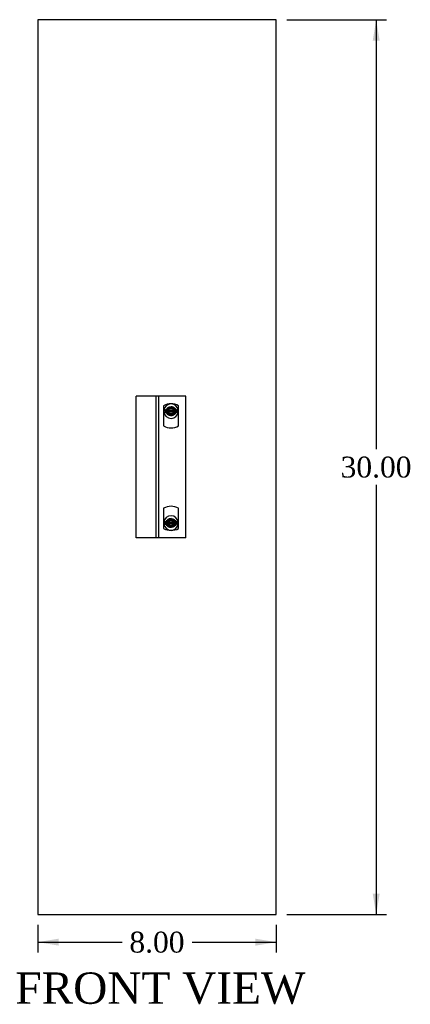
# Model space of a CAD drawing. Header units: inches. Extents: x 19.4 to 58.1, y 7.1 to 59.2.
# Tile 1 of 3: x 23.9 to 37, y 7.2 to 40.2. Entities that reach past the tile are written whole.
import ezdxf
from ezdxf.enums import TextEntityAlignment as Align
from ezdxf.lldxf.tags import DXFTag

# ---------------------------------------------------------------- set-up
doc = ezdxf.new("R2010")
doc.units = ezdxf.units.IN
doc.header["$MEASUREMENT"] = 0
doc.layers.get('0').update_dxf_attribs({"linetype": 'CONTINUOUS'})
for name, color, linetype in [('COM49278', 7, 'CONTINUOUS'), ('COM53835', 7, 'CONTINUOUS'), ('DEFAULT', 7, 'CONTINUOUS'), ('NTS16540', 7, 'CONTINUOUS'), ('SCW19600', 7, 'CONTINUOUS')]:
    doc.layers.add(name, color=color, linetype=linetype)
doc.styles.add('SEACAD_TIMES_TTF', font='times.ttf')
tags = doc.linetypes.add('HIDDEN2', pattern=[0.1875, 0.125, -0.0625]).pattern_tags.tags
tags[6:7] = [DXFTag(74, 4), DXFTag(75, 0), DXFTag(340, '0'), DXFTag(46, 0.0), DXFTag(50, 0.0), DXFTag(44, 0.0), DXFTag(45, 0.0)]
tags[4:5] = [DXFTag(74, 4), DXFTag(75, 0), DXFTag(340, '0'), DXFTag(46, 0.0), DXFTag(50, 0.0), DXFTag(44, 0.0), DXFTag(45, 0.0)]

# ---------------------------------------------------------------- blocks, each defined once
blk = doc.blocks.new('GDIMGGROUP')
at = {"layer": 'DEFAULT', "linetype": 'Continuous'}
for points in [[(35.932, 39.466), (35.815, 40.166), (35.699, 39.466)], [(35.932, 10.866), (35.699, 10.866), (35.815, 10.166)]]:
    blk.add_hatch(color=7, dxfattribs=at).paths.add_polyline_path(points)
at = {"layer": 'DEFAULT', "color": 7, "linetype": 'Continuous'}
for p, q in [((32.815, 40.166), (36.165, 40.166)), ((35.815, 40.166), (35.815, 25.761)), ((35.815, 24.571), (35.815, 10.166)), ((32.815, 10.166), (36.165, 10.166))]:
    blk.add_line(p, q, dxfattribs=at)
at = {"layer": 'DEFAULT', "color": 7, "linetype": 'Continuous', "style": 'SEACAD_TIMES_TTF'}
blk.add_text('30.00', height=0.7, dxfattribs=at).set_placement((34.621, 25.516), align=Align.TOP_LEFT)
blk = doc.blocks.new('GDIMGGROUP2')
at = {"layer": 'DEFAULT', "linetype": 'Continuous'}
for points in [[(25.165, 9.121), (25.165, 9.354), (24.465, 9.238)], [(31.765, 9.121), (32.465, 9.238), (31.765, 9.354)]]:
    blk.add_hatch(color=7, dxfattribs=at).paths.add_polyline_path(points)
at = {"layer": 'DEFAULT', "color": 7, "linetype": 'Continuous'}
for p, q in [((24.465, 9.816), (24.465, 8.888)), ((32.465, 9.816), (32.465, 8.888)), ((24.465, 9.238), (27.291, 9.238)), ((29.638, 9.238), (32.465, 9.238))]:
    blk.add_line(p, q, dxfattribs=at)
at = {"layer": 'DEFAULT', "color": 7, "linetype": 'Continuous', "style": 'SEACAD_TIMES_TTF'}
blk.add_text('8.00', height=0.7, dxfattribs=at).set_placement((27.536, 9.588), align=Align.TOP_LEFT)

msp = doc.modelspace()

# ---------------------------------------------------------------- linework, layer by layer
at = {"layer": 'COM49278', "color": 7, "linetype": 'Continuous'}
for p, q in [((27.765, 22.791), (27.765, 27.541)), ((28.385, 27.541), (27.765, 27.541)), ((28.433, 27.541), (28.385, 27.541)), ((28.576, 27.541), (28.433, 27.541)), ((28.433, 22.791), (28.433, 27.541)), ((29.433, 27.541), (28.576, 27.541)), ((29.433, 22.791), (29.433, 27.541)), ((28.385, 22.791), (27.765, 22.791)), ((28.433, 22.791), (28.385, 22.791)), ((28.576, 22.791), (28.433, 22.791)), ((29.433, 22.791), (28.576, 22.791))]:
    msp.add_line(p, q, dxfattribs=at)
at = {"layer": 'COM49278', "color": 7, "linetype": 'HIDDEN2'}
msp.add_line((28.528, 22.791), (28.528, 27.541), dxfattribs=at)
for centre in [(28.933, 27.041), (28.933, 23.291)]:
    msp.add_circle(centre, 0.156, dxfattribs=at)
at = {"layer": 'COM53835', "color": 7, "linetype": 'Continuous'}
for p, q in [((24.465, 40.166), (24.465, 10.166)), ((32.465, 40.166), (24.465, 40.166)), ((32.465, 10.166), (32.465, 40.166)), ((24.465, 10.166), (32.465, 10.166))]:
    msp.add_line(p, q, dxfattribs=at)
at = {"layer": 'NTS16540', "color": 7, "linetype": 'HIDDEN2'}
for p, q in [((28.683, 27.224), (28.683, 26.548)), ((29.183, 26.548), (29.183, 27.224)), ((28.683, 23.784), (28.683, 23.108)), ((29.183, 23.108), (29.183, 23.784))]:
    msp.add_line(p, q, dxfattribs=at)
for centre, radius in [((28.933, 27.041), 0.125), ((28.933, 27.041), 0.101), ((28.933, 23.291), 0.125), ((28.933, 23.291), 0.101)]:
    msp.add_circle(centre, radius, dxfattribs=at)
for centre, radius, start, end in [((28.933, 26.791), 0.5, 60, 120), ((28.933, 27.041), 0.146, 0, 261.0393), ((28.933, 27.041), 0.146, 268.4746, 284.069), ((28.933, 27.041), 0.146, 291.0813, 0), ((28.933, 26.981), 0.5, 240, 300), ((28.933, 23.351), 0.5, 60, 120), ((28.933, 23.291), 0.146, 111.0813, 0), ((28.933, 23.291), 0.146, 88.4746, 104.069), ((28.933, 23.291), 0.146, 0, 81.0393), ((28.933, 23.541), 0.5, 240, 300)]:
    msp.add_arc(centre, radius, start, end, dxfattribs=at)
at = {"layer": 'SCW19600', "color": 7, "linetype": 'Continuous'}
for p, q in [((28.691, 27.061), (28.692, 27.061)), ((28.692, 27.021), (28.691, 27.021)), ((29.172, 27.066), (28.693, 27.066)), ((28.706, 27.061), (28.693, 27.061)), ((28.693, 27.021), (28.706, 27.021)), ((28.693, 27.016), (29.172, 27.016)), ((28.742, 27.066), (28.708, 27.066)), ((28.708, 27.016), (28.742, 27.016)), ((28.738, 27.061), (28.71, 27.061)), ((28.71, 27.021), (28.738, 27.021)), ((29.123, 27.066), (28.742, 27.066)), ((28.742, 27.016), (29.123, 27.016)), ((28.854, 27.061), (28.746, 27.061)), ((28.746, 27.021), (28.854, 27.021)), ((29.012, 27.061), (28.854, 27.061)), ((29.012, 27.021), (28.854, 27.021)), ((29.012, 27.061), (29.119, 27.061)), ((29.119, 27.021), (29.012, 27.021)), ((29.157, 27.066), (29.123, 27.066)), ((29.123, 27.016), (29.157, 27.016)), ((29.127, 27.061), (29.155, 27.061)), ((29.155, 27.021), (29.127, 27.021)), ((29.159, 27.061), (29.172, 27.061)), ((29.172, 27.021), (29.159, 27.021)), ((29.174, 27.061), (29.173, 27.061)), ((29.173, 27.021), (29.174, 27.021)), ((28.692, 23.311), (28.691, 23.311)), ((28.691, 23.271), (28.692, 23.271)), ((29.172, 23.316), (28.693, 23.316)), ((28.693, 23.311), (28.706, 23.311)), ((28.706, 23.271), (28.693, 23.271)), ((28.693, 23.266), (29.172, 23.266)), ((28.742, 23.316), (28.708, 23.316)), ((28.708, 23.266), (28.742, 23.266)), ((28.71, 23.311), (28.738, 23.311)), ((28.738, 23.271), (28.71, 23.271)), ((29.123, 23.316), (28.742, 23.316)), ((28.742, 23.266), (29.123, 23.266)), ((28.746, 23.311), (28.854, 23.311)), ((28.854, 23.271), (28.746, 23.271)), ((28.854, 23.311), (29.012, 23.311)), ((28.854, 23.271), (29.012, 23.271)), ((29.119, 23.311), (29.012, 23.311)), ((29.012, 23.271), (29.119, 23.271)), ((29.157, 23.316), (29.123, 23.316)), ((29.123, 23.266), (29.157, 23.266)), ((29.155, 23.311), (29.127, 23.311)), ((29.127, 23.271), (29.155, 23.271)), ((29.172, 23.311), (29.159, 23.311)), ((29.159, 23.271), (29.172, 23.271)), ((29.173, 23.311), (29.174, 23.311)), ((29.174, 23.271), (29.173, 23.271))]:
    msp.add_line(p, q, dxfattribs=at)
at = {"layer": 'SCW19600', "color": 7, "linetype": 'HIDDEN2'}
for p, q in [((28.693, 27.061), (28.692, 27.061)), ((28.693, 27.021), (28.692, 27.021)), ((28.699, 27.061), (28.718, 27.067)), ((28.718, 27.015), (28.699, 27.021)), ((28.71, 27.061), (28.706, 27.061)), ((28.71, 27.021), (28.706, 27.021)), ((28.746, 27.061), (28.738, 27.061)), ((28.746, 27.021), (28.738, 27.021)), ((28.742, 27.066), (28.742, 27.066)), ((28.742, 27.016), (28.742, 27.016)), ((29.127, 27.061), (29.119, 27.061)), ((29.127, 27.021), (29.119, 27.021)), ((29.123, 27.066), (29.123, 27.066)), ((29.123, 27.016), (29.123, 27.016)), ((29.166, 27.061), (29.147, 27.067)), ((29.147, 27.015), (29.166, 27.021)), ((29.159, 27.061), (29.155, 27.061)), ((29.159, 27.021), (29.155, 27.021)), ((29.173, 27.061), (29.172, 27.061)), ((29.173, 27.021), (29.172, 27.021)), ((28.692, 23.311), (28.693, 23.311)), ((28.692, 23.271), (28.693, 23.271)), ((28.718, 23.317), (28.699, 23.311)), ((28.699, 23.271), (28.718, 23.265)), ((28.706, 23.311), (28.71, 23.311)), ((28.706, 23.271), (28.71, 23.271)), ((28.738, 23.311), (28.746, 23.311)), ((28.738, 23.271), (28.746, 23.271)), ((28.742, 23.316), (28.742, 23.316)), ((28.742, 23.266), (28.742, 23.266)), ((29.119, 23.311), (29.127, 23.311)), ((29.119, 23.271), (29.127, 23.271)), ((29.123, 23.316), (29.123, 23.316)), ((29.123, 23.266), (29.123, 23.266)), ((29.147, 23.317), (29.166, 23.311)), ((29.166, 23.271), (29.147, 23.265)), ((29.155, 23.311), (29.159, 23.311)), ((29.155, 23.271), (29.159, 23.271)), ((29.172, 23.311), (29.173, 23.311)), ((29.172, 23.271), (29.173, 23.271))]:
    msp.add_line(p, q, dxfattribs=at)
for centre, radius in [((28.933, 27.041), 0.142), ((28.933, 27.041), 0.125), ((28.933, 27.041), 0.0944), ((28.933, 23.291), 0.142), ((28.933, 23.291), 0.125), ((28.933, 23.291), 0.0944)]:
    msp.add_circle(centre, radius, dxfattribs=at)
at = {"layer": 'SCW19600', "color": 7, "linetype": 'Continuous'}
for centre, radius, start, end in [((28.933, 27.041), 0.242, 4.7308, 174.8945), ((28.933, 27.041), 0.243, 175.2692, 184.7308), ((28.933, 27.041), 0.242, 185.1317, 355.2692), ((28.933, 27.041), 0.0444, 166.996, 193.004), ((28.933, 27.041), 0.0444, 346.996, 13.004), ((28.933, 27.041), 0.243, 0, 4.7308), ((28.933, 27.041), 0.243, 355.2692, 0), ((28.933, 23.291), 0.242, 4.9382, 174.7853), ((28.933, 23.291), 0.243, 175.2692, 180), ((28.933, 23.291), 0.243, 180, 184.7308), ((28.933, 23.291), 0.242, 184.7308, 354.8945), ((28.933, 23.291), 0.0444, 166.996, 193.004), ((28.933, 23.291), 0.0444, 346.996, 13.004), ((28.933, 23.291), 0.243, 355.2692, 4.7308)]:
    msp.add_arc(centre, radius, start, end, dxfattribs=at)
for points, knots in [([(28.718, 27.067), (28.724, 27.069), (28.73, 27.073), (28.742, 27.082), (28.749, 27.087), (28.762, 27.098), (28.768, 27.105), (28.783, 27.118), (28.791, 27.126), (28.808, 27.14), (28.817, 27.147), (28.832, 27.156), (28.837, 27.16), (28.848, 27.165), (28.854, 27.168), (28.871, 27.176), (28.883, 27.179), (28.907, 27.185), (28.92, 27.186), (28.933, 27.186)], [0, 0, 0, 0, 0.125, 0.125, 0.25, 0.25, 0.375, 0.375, 0.5, 0.5, 0.625, 0.625, 0.6875, 0.6875, 0.75, 0.75, 0.875, 0.875, 1, 1, 1, 1]), ([(29.147, 27.067), (29.141, 27.069), (29.135, 27.073), (29.123, 27.082), (29.117, 27.087), (29.103, 27.098), (29.097, 27.105), (29.082, 27.118), (29.074, 27.126), (29.057, 27.14), (29.048, 27.147), (29.033, 27.156), (29.028, 27.16), (29.017, 27.165), (29.011, 27.168), (28.994, 27.176), (28.982, 27.179), (28.958, 27.185), (28.945, 27.186), (28.933, 27.186)], [0, 0, 0, 0, 0.125, 0.125, 0.25, 0.25, 0.375, 0.375, 0.5, 0.5, 0.625, 0.625, 0.6875, 0.6875, 0.75, 0.75, 0.875, 0.875, 1, 1, 1, 1]), ([(28.693, 27.061), (28.693, 27.062), (28.693, 27.062), (28.693, 27.063), (28.693, 27.063), (28.693, 27.064), (28.693, 27.064), (28.693, 27.065), (28.693, 27.065), (28.693, 27.065), (28.693, 27.066), (28.693, 27.066), (28.693, 27.066), (28.693, 27.066), (28.693, 27.066), (28.693, 27.066), (28.693, 27.066), (28.693, 27.066), (28.693, 27.066), (28.693, 27.066), (28.693, 27.065), (28.692, 27.065), (28.692, 27.064), (28.692, 27.064), (28.692, 27.063), (28.692, 27.063), (28.692, 27.062), (28.692, 27.062), (28.692, 27.061), (28.692, 27.061), (28.692, 27.061)], [0, 0, 0, 0, 0.105735, 0.105735, 0.105735, 0.211972, 0.211972, 0.211972, 0.317784, 0.317784, 0.317784, 0.423682, 0.423682, 0.423682, 0.530325, 0.530325, 0.530325, 0.638054, 0.638054, 0.638054, 0.746744, 0.746744, 0.746744, 0.855846, 0.855846, 0.855846, 0.964618, 0.964618, 0.964618, 1, 1, 1, 1]), ([(28.692, 27.021), (28.692, 27.02), (28.692, 27.02), (28.692, 27.019), (28.692, 27.019), (28.692, 27.018), (28.692, 27.018), (28.692, 27.017), (28.693, 27.017), (28.693, 27.017), (28.693, 27.016), (28.693, 27.016), (28.693, 27.016), (28.693, 27.016), (28.693, 27.016), (28.693, 27.016), (28.693, 27.016), (28.693, 27.016), (28.693, 27.016), (28.693, 27.017), (28.693, 27.017), (28.693, 27.017), (28.693, 27.018), (28.693, 27.018), (28.693, 27.019), (28.693, 27.019), (28.693, 27.02), (28.693, 27.021), (28.693, 27.021), (28.693, 27.021), (28.693, 27.021)], [0, 0, 0, 0, 0.107223, 0.107223, 0.107223, 0.214862, 0.214862, 0.214862, 0.323267, 0.323267, 0.323267, 0.432301, 0.432301, 0.432301, 0.541253, 0.541253, 0.541253, 0.649435, 0.649435, 0.649435, 0.756505, 0.756505, 0.756505, 0.862624, 0.862624, 0.862624, 0.968371, 0.968371, 0.968371, 1, 1, 1, 1]), ([(28.71, 27.061), (28.71, 27.062), (28.71, 27.062), (28.71, 27.063), (28.71, 27.063), (28.71, 27.064), (28.71, 27.064), (28.71, 27.065), (28.709, 27.065), (28.709, 27.065), (28.709, 27.066), (28.709, 27.066), (28.709, 27.066), (28.709, 27.066), (28.708, 27.066), (28.708, 27.066), (28.708, 27.066), (28.708, 27.066), (28.707, 27.066), (28.707, 27.066), (28.707, 27.065), (28.707, 27.065), (28.706, 27.065), (28.706, 27.064), (28.706, 27.063), (28.706, 27.063), (28.706, 27.062), (28.706, 27.062), (28.706, 27.061), (28.706, 27.061), (28.706, 27.061)], [0, 0, 0, 0, 0.095755, 0.095755, 0.095755, 0.191923, 0.191923, 0.191923, 0.288932, 0.288932, 0.288932, 0.391117, 0.391117, 0.391117, 0.500753, 0.500753, 0.500753, 0.617443, 0.617443, 0.617443, 0.737532, 0.737532, 0.737532, 0.855113, 0.855113, 0.855113, 0.965237, 0.965237, 0.965237, 1, 1, 1, 1]), ([(28.706, 27.021), (28.706, 27.02), (28.706, 27.02), (28.706, 27.019), (28.706, 27.019), (28.706, 27.018), (28.706, 27.018), (28.706, 27.017), (28.707, 27.017), (28.707, 27.017), (28.707, 27.016), (28.707, 27.016), (28.708, 27.016), (28.708, 27.016), (28.708, 27.016), (28.708, 27.016), (28.709, 27.016), (28.709, 27.016), (28.709, 27.016), (28.709, 27.017), (28.709, 27.017), (28.71, 27.017), (28.71, 27.018), (28.71, 27.018), (28.71, 27.019), (28.71, 27.02), (28.71, 27.02), (28.71, 27.021), (28.71, 27.021), (28.71, 27.021), (28.71, 27.021)], [0, 0, 0, 0, 0.100592, 0.100592, 0.100592, 0.201333, 0.201333, 0.201333, 0.306748, 0.306748, 0.306748, 0.419724, 0.419724, 0.419724, 0.538484, 0.538484, 0.538484, 0.658224, 0.658224, 0.658224, 0.772906, 0.772906, 0.772906, 0.878986, 0.878986, 0.878986, 0.977658, 0.977658, 0.977658, 1, 1, 1, 1]), ([(28.933, 26.896), (28.926, 26.896), (28.92, 26.896), (28.907, 26.898), (28.901, 26.899), (28.883, 26.903), (28.871, 26.907), (28.854, 26.914), (28.848, 26.917), (28.838, 26.922), (28.832, 26.926), (28.817, 26.935), (28.808, 26.942), (28.791, 26.956), (28.783, 26.964), (28.768, 26.977), (28.762, 26.984), (28.749, 26.995), (28.742, 27), (28.73, 27.009), (28.724, 27.013), (28.718, 27.015)], [0, 0, 0, 0, 0.0625, 0.0625, 0.125, 0.125, 0.25, 0.25, 0.3125, 0.3125, 0.375, 0.375, 0.5, 0.5, 0.625, 0.625, 0.75, 0.75, 0.875, 0.875, 1, 1, 1, 1]), ([(28.746, 27.061), (28.746, 27.062), (28.746, 27.062), (28.746, 27.062), (28.746, 27.063), (28.746, 27.063), (28.746, 27.064), (28.746, 27.064), (28.745, 27.064), (28.745, 27.065), (28.745, 27.065), (28.744, 27.066), (28.744, 27.066), (28.744, 27.066), (28.743, 27.066), (28.743, 27.066), (28.742, 27.066), (28.742, 27.066), (28.741, 27.066), (28.741, 27.066), (28.74, 27.065), (28.74, 27.065), (28.739, 27.065), (28.739, 27.064), (28.739, 27.064), (28.738, 27.063), (28.738, 27.063), (28.738, 27.062), (28.738, 27.062), (28.738, 27.061), (28.738, 27.061)], [0, 0, 0, 0, 0.075634, 0.075634, 0.075634, 0.151474, 0.151474, 0.151474, 0.229761, 0.229761, 0.229761, 0.34307, 0.34307, 0.34307, 0.457849, 0.457849, 0.457849, 0.597858, 0.597858, 0.597858, 0.750192, 0.750192, 0.750192, 0.856518, 0.856518, 0.856518, 0.943856, 0.943856, 0.943856, 1, 1, 1, 1]), ([(28.738, 27.021), (28.738, 27.021), (28.738, 27.02), (28.738, 27.02), (28.738, 27.019), (28.739, 27.019), (28.739, 27.018), (28.739, 27.018), (28.739, 27.017), (28.74, 27.017), (28.74, 27.016), (28.741, 27.016), (28.741, 27.016), (28.742, 27.016), (28.742, 27.016), (28.743, 27.016), (28.743, 27.016), (28.744, 27.016), (28.744, 27.016), (28.745, 27.017), (28.745, 27.017), (28.745, 27.018), (28.746, 27.018), (28.746, 27.018), (28.746, 27.019), (28.746, 27.019), (28.746, 27.02), (28.746, 27.02), (28.746, 27.021), (28.746, 27.021), (28.746, 27.021)], [0, 0, 0, 0, 0.084423, 0.084423, 0.084423, 0.16859, 0.16859, 0.16859, 0.283713, 0.283713, 0.283713, 0.400215, 0.400215, 0.400215, 0.541013, 0.541013, 0.541013, 0.693371, 0.693371, 0.693371, 0.796672, 0.796672, 0.796672, 0.88139, 0.88139, 0.88139, 0.966826, 0.966826, 0.966826, 1, 1, 1, 1]), ([(28.889, 27.051), (28.889, 27.052), (28.889, 27.053), (28.888, 27.054), (28.887, 27.054), (28.885, 27.056), (28.883, 27.056), (28.879, 27.058), (28.876, 27.059), (28.866, 27.06), (28.86, 27.061), (28.854, 27.061)], [0, 0, 0, 0, 0.0625, 0.0625, 0.125, 0.125, 0.25, 0.25, 0.5, 0.5, 1, 1, 1, 1]), ([(28.854, 27.021), (28.86, 27.021), (28.866, 27.022), (28.873, 27.023), (28.875, 27.023), (28.876, 27.024), (28.878, 27.024), (28.88, 27.025), (28.881, 27.025), (28.882, 27.025), (28.883, 27.026), (28.884, 27.026), (28.885, 27.027), (28.885, 27.027), (28.886, 27.027), (28.887, 27.027), (28.887, 27.028), (28.888, 27.028), (28.888, 27.029), (28.889, 27.029), (28.889, 27.029), (28.889, 27.029), (28.889, 27.03), (28.889, 27.03), (28.889, 27.03), (28.889, 27.03), (28.889, 27.031), (28.889, 27.031), (28.889, 27.031), (28.889, 27.031), (28.889, 27.031)], [0, 0, 0, 0, 0.502771, 0.502771, 0.502771, 0.654106, 0.654106, 0.654106, 0.757719, 0.757719, 0.757719, 0.829322, 0.829322, 0.829322, 0.879512, 0.879512, 0.879512, 0.934155, 0.934155, 0.934155, 0.956419, 0.956419, 0.956419, 0.979079, 0.979079, 0.979079, 0.995041, 0.995041, 0.995041, 1, 1, 1, 1]), ([(28.933, 26.896), (28.939, 26.896), (28.945, 26.896), (28.958, 26.898), (28.964, 26.899), (28.982, 26.903), (28.994, 26.907), (29.011, 26.914), (29.017, 26.917), (29.027, 26.922), (29.033, 26.926), (29.048, 26.935), (29.057, 26.942), (29.074, 26.956), (29.082, 26.964), (29.097, 26.977), (29.104, 26.984), (29.117, 26.995), (29.123, 27), (29.135, 27.009), (29.141, 27.013), (29.147, 27.015)], [0, 0, 0, 0, 0.0625, 0.0625, 0.125, 0.125, 0.25, 0.25, 0.3125, 0.3125, 0.375, 0.375, 0.5, 0.5, 0.625, 0.625, 0.75, 0.75, 0.875, 0.875, 1, 1, 1, 1]), ([(28.976, 27.051), (28.976, 27.052), (28.976, 27.053), (28.977, 27.054), (28.978, 27.054), (28.98, 27.056), (28.982, 27.056), (28.986, 27.058), (28.989, 27.059), (28.999, 27.06), (29.005, 27.061), (29.012, 27.061)], [0, 0, 0, 0, 0.0625, 0.0625, 0.125, 0.125, 0.25, 0.25, 0.5, 0.5, 1, 1, 1, 1]), ([(29.012, 27.021), (29.005, 27.021), (28.999, 27.022), (28.992, 27.023), (28.991, 27.023), (28.989, 27.024), (28.987, 27.024), (28.985, 27.025), (28.984, 27.025), (28.983, 27.025), (28.982, 27.026), (28.981, 27.026), (28.98, 27.027), (28.98, 27.027), (28.979, 27.027), (28.978, 27.027), (28.978, 27.028), (28.977, 27.028), (28.977, 27.029), (28.977, 27.029), (28.976, 27.029), (28.976, 27.029), (28.976, 27.03), (28.976, 27.03), (28.976, 27.03), (28.976, 27.03), (28.976, 27.031), (28.976, 27.031), (28.976, 27.031), (28.976, 27.031), (28.976, 27.031)], [0, 0, 0, 0, 0.502771, 0.502771, 0.502771, 0.654106, 0.654106, 0.654106, 0.757719, 0.757719, 0.757719, 0.829322, 0.829322, 0.829322, 0.879512, 0.879512, 0.879512, 0.934155, 0.934155, 0.934155, 0.956419, 0.956419, 0.956419, 0.979079, 0.979079, 0.979079, 0.995041, 0.995041, 0.995041, 1, 1, 1, 1]), ([(29.119, 27.061), (29.119, 27.062), (29.119, 27.062), (29.119, 27.062), (29.119, 27.063), (29.119, 27.063), (29.119, 27.064), (29.12, 27.064), (29.12, 27.064), (29.12, 27.065), (29.12, 27.065), (29.121, 27.066), (29.121, 27.066), (29.121, 27.066), (29.122, 27.066), (29.122, 27.066), (29.123, 27.066), (29.123, 27.066), (29.124, 27.066), (29.124, 27.066), (29.125, 27.065), (29.126, 27.065), (29.126, 27.065), (29.126, 27.064), (29.127, 27.064), (29.127, 27.063), (29.127, 27.063), (29.127, 27.062), (29.127, 27.062), (29.127, 27.061), (29.127, 27.061)], [0, 0, 0, 0, 0.075634, 0.075634, 0.075634, 0.151474, 0.151474, 0.151474, 0.229761, 0.229761, 0.229761, 0.34307, 0.34307, 0.34307, 0.457849, 0.457849, 0.457849, 0.597858, 0.597858, 0.597858, 0.750192, 0.750192, 0.750192, 0.856518, 0.856518, 0.856518, 0.943856, 0.943856, 0.943856, 1, 1, 1, 1]), ([(29.127, 27.021), (29.127, 27.021), (29.127, 27.02), (29.127, 27.02), (29.127, 27.019), (29.127, 27.019), (29.126, 27.018), (29.126, 27.018), (29.126, 27.017), (29.125, 27.017), (29.125, 27.016), (29.124, 27.016), (29.124, 27.016), (29.123, 27.016), (29.123, 27.016), (29.122, 27.016), (29.122, 27.016), (29.121, 27.016), (29.121, 27.016), (29.12, 27.017), (29.12, 27.017), (29.12, 27.018), (29.12, 27.018), (29.119, 27.018), (29.119, 27.019), (29.119, 27.019), (29.119, 27.02), (29.119, 27.02), (29.119, 27.021), (29.119, 27.021), (29.119, 27.021)], [0, 0, 0, 0, 0.084423, 0.084423, 0.084423, 0.16859, 0.16859, 0.16859, 0.283713, 0.283713, 0.283713, 0.400215, 0.400215, 0.400215, 0.541013, 0.541013, 0.541013, 0.693371, 0.693371, 0.693371, 0.796672, 0.796672, 0.796672, 0.88139, 0.88139, 0.88139, 0.966826, 0.966826, 0.966826, 1, 1, 1, 1]), ([(29.155, 27.061), (29.155, 27.062), (29.155, 27.062), (29.155, 27.063), (29.155, 27.063), (29.155, 27.064), (29.155, 27.064), (29.156, 27.065), (29.156, 27.065), (29.156, 27.065), (29.156, 27.066), (29.156, 27.066), (29.156, 27.066), (29.157, 27.066), (29.157, 27.066), (29.157, 27.066), (29.157, 27.066), (29.157, 27.066), (29.158, 27.066), (29.158, 27.066), (29.158, 27.065), (29.158, 27.065), (29.159, 27.065), (29.159, 27.064), (29.159, 27.063), (29.159, 27.063), (29.159, 27.062), (29.159, 27.062), (29.159, 27.061), (29.159, 27.061), (29.159, 27.061)], [0, 0, 0, 0, 0.095755, 0.095755, 0.095755, 0.191923, 0.191923, 0.191923, 0.288932, 0.288932, 0.288932, 0.391117, 0.391117, 0.391117, 0.500753, 0.500753, 0.500753, 0.617443, 0.617443, 0.617443, 0.737532, 0.737532, 0.737532, 0.855113, 0.855113, 0.855113, 0.965237, 0.965237, 0.965237, 1, 1, 1, 1]), ([(29.159, 27.021), (29.159, 27.02), (29.159, 27.02), (29.159, 27.019), (29.159, 27.019), (29.159, 27.018), (29.159, 27.018), (29.159, 27.017), (29.158, 27.017), (29.158, 27.017), (29.158, 27.016), (29.158, 27.016), (29.157, 27.016), (29.157, 27.016), (29.157, 27.016), (29.157, 27.016), (29.156, 27.016), (29.156, 27.016), (29.156, 27.016), (29.156, 27.017), (29.156, 27.017), (29.156, 27.017), (29.155, 27.018), (29.155, 27.018), (29.155, 27.019), (29.155, 27.02), (29.155, 27.02), (29.155, 27.021), (29.155, 27.021), (29.155, 27.021), (29.155, 27.021)], [0, 0, 0, 0, 0.100592, 0.100592, 0.100592, 0.201333, 0.201333, 0.201333, 0.306748, 0.306748, 0.306748, 0.419724, 0.419724, 0.419724, 0.538484, 0.538484, 0.538484, 0.658224, 0.658224, 0.658224, 0.772906, 0.772906, 0.772906, 0.878986, 0.878986, 0.878986, 0.977658, 0.977658, 0.977658, 1, 1, 1, 1]), ([(29.172, 27.061), (29.172, 27.062), (29.172, 27.062), (29.172, 27.063), (29.172, 27.063), (29.172, 27.064), (29.172, 27.064), (29.172, 27.065), (29.172, 27.065), (29.172, 27.065), (29.172, 27.066), (29.172, 27.066), (29.172, 27.066), (29.172, 27.066), (29.172, 27.066), (29.172, 27.066), (29.172, 27.066), (29.172, 27.066), (29.172, 27.066), (29.172, 27.066), (29.173, 27.065), (29.173, 27.065), (29.173, 27.064), (29.173, 27.064), (29.173, 27.063), (29.173, 27.063), (29.173, 27.062), (29.173, 27.062), (29.173, 27.061), (29.173, 27.061), (29.173, 27.061)], [0, 0, 0, 0, 0.105735, 0.105735, 0.105735, 0.211972, 0.211972, 0.211972, 0.317784, 0.317784, 0.317784, 0.423682, 0.423682, 0.423682, 0.530325, 0.530325, 0.530325, 0.638054, 0.638054, 0.638054, 0.746744, 0.746744, 0.746744, 0.855846, 0.855846, 0.855846, 0.964618, 0.964618, 0.964618, 1, 1, 1, 1]), ([(29.173, 27.021), (29.173, 27.02), (29.173, 27.02), (29.173, 27.019), (29.173, 27.019), (29.173, 27.018), (29.173, 27.018), (29.173, 27.017), (29.173, 27.017), (29.172, 27.017), (29.172, 27.016), (29.172, 27.016), (29.172, 27.016), (29.172, 27.016), (29.172, 27.016), (29.172, 27.016), (29.172, 27.016), (29.172, 27.016), (29.172, 27.016), (29.172, 27.017), (29.172, 27.017), (29.172, 27.017), (29.172, 27.018), (29.172, 27.018), (29.172, 27.019), (29.172, 27.019), (29.172, 27.02), (29.172, 27.021), (29.172, 27.021), (29.172, 27.021), (29.172, 27.021)], [0, 0, 0, 0, 0.107223, 0.107223, 0.107223, 0.214862, 0.214862, 0.214862, 0.323267, 0.323267, 0.323267, 0.432301, 0.432301, 0.432301, 0.541253, 0.541253, 0.541253, 0.649435, 0.649435, 0.649435, 0.756505, 0.756505, 0.756505, 0.862624, 0.862624, 0.862624, 0.968371, 0.968371, 0.968371, 1, 1, 1, 1]), ([(28.692, 23.311), (28.692, 23.312), (28.692, 23.312), (28.692, 23.313), (28.692, 23.313), (28.692, 23.314), (28.692, 23.314), (28.692, 23.315), (28.693, 23.315), (28.693, 23.316), (28.693, 23.316), (28.693, 23.316), (28.693, 23.316), (28.693, 23.316), (28.693, 23.316), (28.693, 23.316), (28.693, 23.316), (28.693, 23.316), (28.693, 23.316), (28.693, 23.316), (28.693, 23.315), (28.693, 23.315), (28.693, 23.314), (28.693, 23.314), (28.693, 23.313), (28.693, 23.313), (28.693, 23.312), (28.693, 23.312), (28.693, 23.311), (28.693, 23.311), (28.693, 23.311)], [0, 0, 0, 0, 0.107223, 0.107223, 0.107223, 0.214862, 0.214862, 0.214862, 0.323267, 0.323267, 0.323267, 0.432301, 0.432301, 0.432301, 0.541253, 0.541253, 0.541253, 0.649435, 0.649435, 0.649435, 0.756505, 0.756505, 0.756505, 0.862624, 0.862624, 0.862624, 0.968371, 0.968371, 0.968371, 1, 1, 1, 1]), ([(28.693, 23.271), (28.693, 23.27), (28.693, 23.27), (28.693, 23.269), (28.693, 23.269), (28.693, 23.268), (28.693, 23.268), (28.693, 23.267), (28.693, 23.267), (28.693, 23.267), (28.693, 23.266), (28.693, 23.266), (28.693, 23.266), (28.693, 23.266), (28.693, 23.266), (28.693, 23.266), (28.693, 23.266), (28.693, 23.266), (28.693, 23.266), (28.693, 23.266), (28.693, 23.267), (28.692, 23.267), (28.692, 23.268), (28.692, 23.268), (28.692, 23.269), (28.692, 23.269), (28.692, 23.27), (28.692, 23.27), (28.692, 23.271), (28.692, 23.271), (28.692, 23.271)], [0, 0, 0, 0, 0.105735, 0.105735, 0.105735, 0.211972, 0.211972, 0.211972, 0.317784, 0.317784, 0.317784, 0.423682, 0.423682, 0.423682, 0.530325, 0.530325, 0.530325, 0.638054, 0.638054, 0.638054, 0.746744, 0.746744, 0.746744, 0.855846, 0.855846, 0.855846, 0.964618, 0.964618, 0.964618, 1, 1, 1, 1]), ([(28.706, 23.311), (28.706, 23.312), (28.706, 23.312), (28.706, 23.313), (28.706, 23.313), (28.706, 23.314), (28.706, 23.314), (28.706, 23.315), (28.707, 23.315), (28.707, 23.315), (28.707, 23.316), (28.707, 23.316), (28.708, 23.316), (28.708, 23.316), (28.708, 23.316), (28.708, 23.316), (28.709, 23.316), (28.709, 23.316), (28.709, 23.316), (28.709, 23.315), (28.709, 23.315), (28.71, 23.315), (28.71, 23.314), (28.71, 23.314), (28.71, 23.313), (28.71, 23.313), (28.71, 23.312), (28.71, 23.311), (28.71, 23.311), (28.71, 23.311), (28.71, 23.311)], [0, 0, 0, 0, 0.100592, 0.100592, 0.100592, 0.201333, 0.201333, 0.201333, 0.306748, 0.306748, 0.306748, 0.419724, 0.419724, 0.419724, 0.538484, 0.538484, 0.538484, 0.658224, 0.658224, 0.658224, 0.772906, 0.772906, 0.772906, 0.878986, 0.878986, 0.878986, 0.977658, 0.977658, 0.977658, 1, 1, 1, 1]), ([(28.71, 23.271), (28.71, 23.27), (28.71, 23.27), (28.71, 23.269), (28.71, 23.269), (28.71, 23.268), (28.71, 23.268), (28.71, 23.268), (28.709, 23.267), (28.709, 23.267), (28.709, 23.266), (28.709, 23.266), (28.709, 23.266), (28.709, 23.266), (28.708, 23.266), (28.708, 23.266), (28.708, 23.266), (28.708, 23.266), (28.707, 23.266), (28.707, 23.266), (28.707, 23.267), (28.707, 23.267), (28.706, 23.268), (28.706, 23.268), (28.706, 23.269), (28.706, 23.269), (28.706, 23.27), (28.706, 23.27), (28.706, 23.271), (28.706, 23.271), (28.706, 23.271)], [0, 0, 0, 0, 0.095755, 0.095755, 0.095755, 0.191923, 0.191923, 0.191923, 0.288932, 0.288932, 0.288932, 0.391117, 0.391117, 0.391117, 0.500753, 0.500753, 0.500753, 0.617443, 0.617443, 0.617443, 0.737532, 0.737532, 0.737532, 0.855113, 0.855113, 0.855113, 0.965237, 0.965237, 0.965237, 1, 1, 1, 1]), ([(28.933, 23.436), (28.926, 23.436), (28.92, 23.436), (28.907, 23.434), (28.901, 23.433), (28.883, 23.429), (28.871, 23.426), (28.854, 23.418), (28.848, 23.415), (28.838, 23.41), (28.832, 23.407), (28.817, 23.397), (28.808, 23.39), (28.791, 23.376), (28.783, 23.369), (28.768, 23.355), (28.762, 23.348), (28.749, 23.337), (28.742, 23.332), (28.73, 23.323), (28.724, 23.319), (28.718, 23.317)], [0, 0, 0, 0, 0.0625, 0.0625, 0.125, 0.125, 0.25, 0.25, 0.3125, 0.3125, 0.375, 0.375, 0.5, 0.5, 0.625, 0.625, 0.75, 0.75, 0.875, 0.875, 1, 1, 1, 1]), ([(28.718, 23.265), (28.724, 23.263), (28.73, 23.259), (28.742, 23.25), (28.749, 23.245), (28.762, 23.234), (28.768, 23.227), (28.783, 23.214), (28.791, 23.207), (28.808, 23.192), (28.817, 23.185), (28.832, 23.176), (28.837, 23.173), (28.848, 23.167), (28.854, 23.164), (28.871, 23.157), (28.883, 23.153), (28.907, 23.147), (28.92, 23.146), (28.933, 23.146)], [0, 0, 0, 0, 0.125, 0.125, 0.25, 0.25, 0.375, 0.375, 0.5, 0.5, 0.625, 0.625, 0.6875, 0.6875, 0.75, 0.75, 0.875, 0.875, 1, 1, 1, 1]), ([(28.738, 23.311), (28.738, 23.312), (28.738, 23.312), (28.738, 23.313), (28.738, 23.313), (28.739, 23.314), (28.739, 23.314), (28.739, 23.314), (28.739, 23.315), (28.74, 23.315), (28.74, 23.316), (28.741, 23.316), (28.741, 23.316), (28.742, 23.316), (28.742, 23.316), (28.743, 23.316), (28.743, 23.316), (28.744, 23.316), (28.744, 23.316), (28.745, 23.315), (28.745, 23.315), (28.745, 23.314), (28.746, 23.314), (28.746, 23.314), (28.746, 23.313), (28.746, 23.313), (28.746, 23.312), (28.746, 23.312), (28.746, 23.311), (28.746, 23.311), (28.746, 23.311)], [0, 0, 0, 0, 0.084423, 0.084423, 0.084423, 0.16859, 0.16859, 0.16859, 0.283713, 0.283713, 0.283713, 0.400215, 0.400215, 0.400215, 0.541013, 0.541013, 0.541013, 0.693371, 0.693371, 0.693371, 0.796672, 0.796672, 0.796672, 0.88139, 0.88139, 0.88139, 0.966826, 0.966826, 0.966826, 1, 1, 1, 1]), ([(28.746, 23.271), (28.746, 23.271), (28.746, 23.27), (28.746, 23.27), (28.746, 23.269), (28.746, 23.269), (28.746, 23.268), (28.746, 23.268), (28.745, 23.268), (28.745, 23.267), (28.745, 23.267), (28.744, 23.266), (28.744, 23.266), (28.744, 23.266), (28.743, 23.266), (28.743, 23.266), (28.742, 23.266), (28.742, 23.266), (28.741, 23.266), (28.741, 23.266), (28.74, 23.267), (28.74, 23.267), (28.739, 23.268), (28.739, 23.268), (28.739, 23.269), (28.738, 23.269), (28.738, 23.269), (28.738, 23.27), (28.738, 23.27), (28.738, 23.271), (28.738, 23.271)], [0, 0, 0, 0, 0.075634, 0.075634, 0.075634, 0.151474, 0.151474, 0.151474, 0.229761, 0.229761, 0.229761, 0.34307, 0.34307, 0.34307, 0.457849, 0.457849, 0.457849, 0.597858, 0.597858, 0.597858, 0.750192, 0.750192, 0.750192, 0.856518, 0.856518, 0.856518, 0.943856, 0.943856, 0.943856, 1, 1, 1, 1]), ([(28.854, 23.311), (28.86, 23.311), (28.866, 23.31), (28.873, 23.309), (28.875, 23.309), (28.876, 23.308), (28.878, 23.308), (28.88, 23.307), (28.881, 23.307), (28.882, 23.307), (28.883, 23.306), (28.884, 23.306), (28.885, 23.306), (28.885, 23.305), (28.886, 23.305), (28.887, 23.305), (28.887, 23.304), (28.888, 23.304), (28.888, 23.303), (28.889, 23.303), (28.889, 23.303), (28.889, 23.303), (28.889, 23.302), (28.889, 23.302), (28.889, 23.302), (28.889, 23.302), (28.889, 23.301), (28.889, 23.301), (28.889, 23.301), (28.889, 23.301), (28.889, 23.301)], [0, 0, 0, 0, 0.502771, 0.502771, 0.502771, 0.654106, 0.654106, 0.654106, 0.757719, 0.757719, 0.757719, 0.829322, 0.829322, 0.829322, 0.879512, 0.879512, 0.879512, 0.934155, 0.934155, 0.934155, 0.956419, 0.956419, 0.956419, 0.979079, 0.979079, 0.979079, 0.995041, 0.995041, 0.995041, 1, 1, 1, 1]), ([(28.889, 23.281), (28.889, 23.28), (28.889, 23.279), (28.888, 23.278), (28.887, 23.278), (28.885, 23.276), (28.883, 23.276), (28.879, 23.274), (28.876, 23.274), (28.866, 23.272), (28.86, 23.271), (28.854, 23.271)], [0, 0, 0, 0, 0.0625, 0.0625, 0.125, 0.125, 0.25, 0.25, 0.5, 0.5, 1, 1, 1, 1]), ([(28.933, 23.436), (28.939, 23.436), (28.945, 23.436), (28.958, 23.434), (28.964, 23.433), (28.982, 23.429), (28.994, 23.426), (29.011, 23.418), (29.017, 23.415), (29.027, 23.41), (29.033, 23.407), (29.048, 23.397), (29.057, 23.39), (29.074, 23.376), (29.082, 23.369), (29.097, 23.355), (29.104, 23.348), (29.117, 23.337), (29.123, 23.332), (29.135, 23.323), (29.141, 23.319), (29.147, 23.317)], [0, 0, 0, 0, 0.0625, 0.0625, 0.125, 0.125, 0.25, 0.25, 0.3125, 0.3125, 0.375, 0.375, 0.5, 0.5, 0.625, 0.625, 0.75, 0.75, 0.875, 0.875, 1, 1, 1, 1]), ([(29.147, 23.265), (29.141, 23.263), (29.135, 23.259), (29.123, 23.25), (29.117, 23.245), (29.103, 23.234), (29.097, 23.227), (29.082, 23.214), (29.074, 23.207), (29.057, 23.192), (29.048, 23.185), (29.033, 23.176), (29.028, 23.173), (29.017, 23.167), (29.011, 23.164), (28.994, 23.157), (28.982, 23.153), (28.958, 23.147), (28.945, 23.146), (28.933, 23.146)], [0, 0, 0, 0, 0.125, 0.125, 0.25, 0.25, 0.375, 0.375, 0.5, 0.5, 0.625, 0.625, 0.6875, 0.6875, 0.75, 0.75, 0.875, 0.875, 1, 1, 1, 1]), ([(29.012, 23.311), (29.005, 23.311), (28.999, 23.31), (28.992, 23.309), (28.991, 23.309), (28.989, 23.308), (28.987, 23.308), (28.985, 23.307), (28.984, 23.307), (28.983, 23.307), (28.982, 23.306), (28.981, 23.306), (28.98, 23.306), (28.98, 23.305), (28.979, 23.305), (28.978, 23.305), (28.978, 23.304), (28.977, 23.304), (28.977, 23.303), (28.977, 23.303), (28.976, 23.303), (28.976, 23.303), (28.976, 23.302), (28.976, 23.302), (28.976, 23.302), (28.976, 23.302), (28.976, 23.301), (28.976, 23.301), (28.976, 23.301), (28.976, 23.301), (28.976, 23.301)], [0, 0, 0, 0, 0.502771, 0.502771, 0.502771, 0.654106, 0.654106, 0.654106, 0.757719, 0.757719, 0.757719, 0.829322, 0.829322, 0.829322, 0.879512, 0.879512, 0.879512, 0.934155, 0.934155, 0.934155, 0.956419, 0.956419, 0.956419, 0.979079, 0.979079, 0.979079, 0.995041, 0.995041, 0.995041, 1, 1, 1, 1]), ([(28.976, 23.281), (28.976, 23.28), (28.976, 23.279), (28.977, 23.278), (28.978, 23.278), (28.98, 23.276), (28.982, 23.276), (28.986, 23.274), (28.989, 23.274), (28.999, 23.272), (29.005, 23.271), (29.012, 23.271)], [0, 0, 0, 0, 0.0625, 0.0625, 0.125, 0.125, 0.25, 0.25, 0.5, 0.5, 1, 1, 1, 1]), ([(29.127, 23.311), (29.127, 23.312), (29.127, 23.312), (29.127, 23.313), (29.127, 23.313), (29.127, 23.314), (29.126, 23.314), (29.126, 23.314), (29.126, 23.315), (29.125, 23.315), (29.125, 23.316), (29.124, 23.316), (29.124, 23.316), (29.123, 23.316), (29.123, 23.316), (29.122, 23.316), (29.122, 23.316), (29.121, 23.316), (29.121, 23.316), (29.12, 23.315), (29.12, 23.315), (29.12, 23.314), (29.12, 23.314), (29.119, 23.314), (29.119, 23.313), (29.119, 23.313), (29.119, 23.312), (29.119, 23.312), (29.119, 23.311), (29.119, 23.311), (29.119, 23.311)], [0, 0, 0, 0, 0.084423, 0.084423, 0.084423, 0.16859, 0.16859, 0.16859, 0.283713, 0.283713, 0.283713, 0.400215, 0.400215, 0.400215, 0.541013, 0.541013, 0.541013, 0.693371, 0.693371, 0.693371, 0.796672, 0.796672, 0.796672, 0.88139, 0.88139, 0.88139, 0.966826, 0.966826, 0.966826, 1, 1, 1, 1]), ([(29.119, 23.271), (29.119, 23.271), (29.119, 23.27), (29.119, 23.27), (29.119, 23.269), (29.119, 23.269), (29.119, 23.268), (29.12, 23.268), (29.12, 23.268), (29.12, 23.267), (29.12, 23.267), (29.121, 23.266), (29.121, 23.266), (29.121, 23.266), (29.122, 23.266), (29.122, 23.266), (29.123, 23.266), (29.123, 23.266), (29.124, 23.266), (29.124, 23.266), (29.125, 23.267), (29.126, 23.267), (29.126, 23.268), (29.126, 23.268), (29.127, 23.269), (29.127, 23.269), (29.127, 23.269), (29.127, 23.27), (29.127, 23.27), (29.127, 23.271), (29.127, 23.271)], [0, 0, 0, 0, 0.075634, 0.075634, 0.075634, 0.151474, 0.151474, 0.151474, 0.229761, 0.229761, 0.229761, 0.34307, 0.34307, 0.34307, 0.457849, 0.457849, 0.457849, 0.597858, 0.597858, 0.597858, 0.750192, 0.750192, 0.750192, 0.856518, 0.856518, 0.856518, 0.943856, 0.943856, 0.943856, 1, 1, 1, 1]), ([(29.159, 23.311), (29.159, 23.312), (29.159, 23.312), (29.159, 23.313), (29.159, 23.313), (29.159, 23.314), (29.159, 23.314), (29.159, 23.315), (29.158, 23.315), (29.158, 23.315), (29.158, 23.316), (29.158, 23.316), (29.157, 23.316), (29.157, 23.316), (29.157, 23.316), (29.157, 23.316), (29.156, 23.316), (29.156, 23.316), (29.156, 23.316), (29.156, 23.315), (29.156, 23.315), (29.156, 23.315), (29.155, 23.314), (29.155, 23.314), (29.155, 23.313), (29.155, 23.313), (29.155, 23.312), (29.155, 23.311), (29.155, 23.311), (29.155, 23.311), (29.155, 23.311)], [0, 0, 0, 0, 0.100592, 0.100592, 0.100592, 0.201333, 0.201333, 0.201333, 0.306748, 0.306748, 0.306748, 0.419724, 0.419724, 0.419724, 0.538484, 0.538484, 0.538484, 0.658224, 0.658224, 0.658224, 0.772906, 0.772906, 0.772906, 0.878986, 0.878986, 0.878986, 0.977658, 0.977658, 0.977658, 1, 1, 1, 1]), ([(29.155, 23.271), (29.155, 23.27), (29.155, 23.27), (29.155, 23.269), (29.155, 23.269), (29.155, 23.268), (29.155, 23.268), (29.156, 23.268), (29.156, 23.267), (29.156, 23.267), (29.156, 23.266), (29.156, 23.266), (29.156, 23.266), (29.157, 23.266), (29.157, 23.266), (29.157, 23.266), (29.157, 23.266), (29.157, 23.266), (29.158, 23.266), (29.158, 23.266), (29.158, 23.267), (29.158, 23.267), (29.159, 23.268), (29.159, 23.268), (29.159, 23.269), (29.159, 23.269), (29.159, 23.27), (29.159, 23.27), (29.159, 23.271), (29.159, 23.271), (29.159, 23.271)], [0, 0, 0, 0, 0.095755, 0.095755, 0.095755, 0.191923, 0.191923, 0.191923, 0.288932, 0.288932, 0.288932, 0.391117, 0.391117, 0.391117, 0.500753, 0.500753, 0.500753, 0.617443, 0.617443, 0.617443, 0.737532, 0.737532, 0.737532, 0.855113, 0.855113, 0.855113, 0.965237, 0.965237, 0.965237, 1, 1, 1, 1]), ([(29.173, 23.311), (29.173, 23.312), (29.173, 23.312), (29.173, 23.313), (29.173, 23.313), (29.173, 23.314), (29.173, 23.314), (29.173, 23.315), (29.173, 23.315), (29.172, 23.316), (29.172, 23.316), (29.172, 23.316), (29.172, 23.316), (29.172, 23.316), (29.172, 23.316), (29.172, 23.316), (29.172, 23.316), (29.172, 23.316), (29.172, 23.316), (29.172, 23.316), (29.172, 23.315), (29.172, 23.315), (29.172, 23.314), (29.172, 23.314), (29.172, 23.313), (29.172, 23.313), (29.172, 23.312), (29.172, 23.312), (29.172, 23.311), (29.172, 23.311), (29.172, 23.311)], [0, 0, 0, 0, 0.107223, 0.107223, 0.107223, 0.214862, 0.214862, 0.214862, 0.323267, 0.323267, 0.323267, 0.432301, 0.432301, 0.432301, 0.541253, 0.541253, 0.541253, 0.649435, 0.649435, 0.649435, 0.756505, 0.756505, 0.756505, 0.862624, 0.862624, 0.862624, 0.968371, 0.968371, 0.968371, 1, 1, 1, 1]), ([(29.172, 23.271), (29.172, 23.27), (29.172, 23.27), (29.172, 23.269), (29.172, 23.269), (29.172, 23.268), (29.172, 23.268), (29.172, 23.267), (29.172, 23.267), (29.172, 23.267), (29.172, 23.266), (29.172, 23.266), (29.172, 23.266), (29.172, 23.266), (29.172, 23.266), (29.172, 23.266), (29.172, 23.266), (29.172, 23.266), (29.172, 23.266), (29.172, 23.266), (29.173, 23.267), (29.173, 23.267), (29.173, 23.268), (29.173, 23.268), (29.173, 23.269), (29.173, 23.269), (29.173, 23.27), (29.173, 23.27), (29.173, 23.271), (29.173, 23.271), (29.173, 23.271)], [0, 0, 0, 0, 0.105735, 0.105735, 0.105735, 0.211972, 0.211972, 0.211972, 0.317784, 0.317784, 0.317784, 0.423682, 0.423682, 0.423682, 0.530325, 0.530325, 0.530325, 0.638054, 0.638054, 0.638054, 0.746744, 0.746744, 0.746744, 0.855846, 0.855846, 0.855846, 0.964618, 0.964618, 0.964618, 1, 1, 1, 1])]:
    msp.add_open_spline(points, degree=3, knots=knots, dxfattribs=at)

# ---------------------------------------------------------------- block references
at = {"layer": 'DEFAULT'}
for name in ['GDIMGGROUP', 'GDIMGGROUP2']:
    msp.add_blockref(name, (0, 0), dxfattribs=at)

# ---------------------------------------------------------------- texts
at = {"color": 2, "linetype": 'Continuous', "style": 'SEACAD_TIMES_TTF'}
msp.add_text('FRONT VIEW', height=1.05, dxfattribs=at).set_placement((23.712, 8.222), align=Align.TOP_LEFT)

doc.saveas('drawing.dxf')
